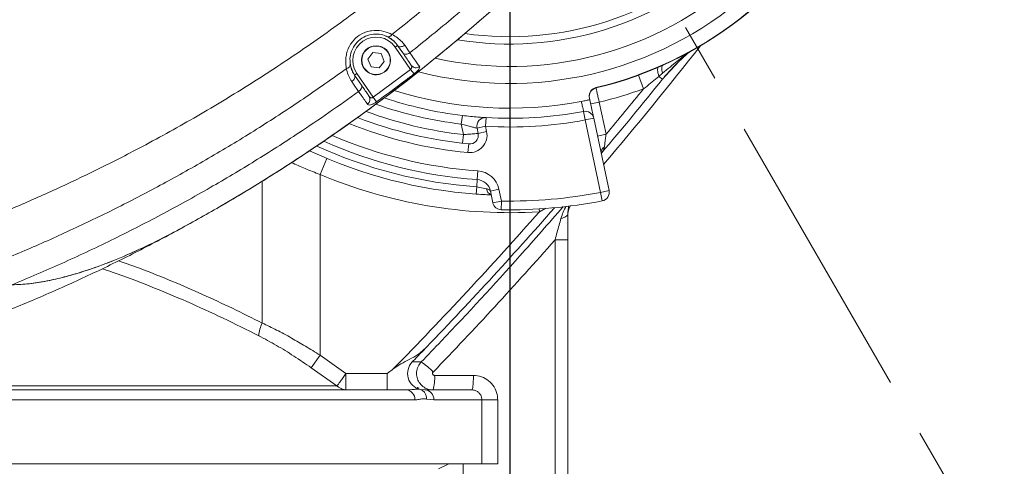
# Model space of a CAD drawing. Header units: millimetres. Extents: x 19214 to 26510, y -7957 to -532.
# Tile 125 of 150: x 21949 to 22288, y -3073 to -2920. Entities that reach past the tile are written whole.
import ezdxf

# ---------------------------------------------------------------- set-up
doc = ezdxf.new("R2010")
doc.units = ezdxf.units.MM
doc.header["$LTSCALE"] = 0.3175
doc.linetypes.add('CENTER', pattern=[50.8, 31.75, -6.35, 6.35, -6.35])
for name, color, linetype, lineweight in [('1轮廓实线层', 7, 'Continuous', 18), ('7标注层', 4, 'Continuous', 13), ('cen', 2, 'CENTER', 18)]:
    doc.layers.add(name, color=color, linetype=linetype, lineweight=lineweight)
doc.styles.add('标准汉字', font='gbenor.shx', dxfattribs={"bigfont": 'gbcbig.shx'})
doc.dimstyles.new('M1：18', dxfattribs={"dimscale": 18, "dimtxt": 3.5, "dimasz": 2.5, "dimexe": 2, "dimexo": 0, "dimgap": 1.5, "dimtad": 1, "dimdec": 1, "dimdsep": 46, "dimtxsty": '标准汉字', "dimcen": 5, "dimdle": 5, "dimclrd": 1, "dimclre": 1, "dimclrt": 256, "dimadec": 4, "dimazin": 2, "dimtfac": 1, "dimtdec": 1, "dimtmove": 0, "dimatfit": 3, "dimfxl": 1, "dimtolj": 1, "dimarcsym": 0})

# ---------------------------------------------------------------- blocks, each defined once
blk = doc.blocks.new('*D34')
at = {"layer": '7标注层', "color": 1, "lineweight": -2, "ltscale": 10, "transparency": 16777216}
for p, q in [((23623.2, -2817.55), (23907.11, -2817.55)), ((23871.11, -2862.55), (23871.11, -3845.44)), ((21845.28, -3890.44), (23907.11, -3890.44))]:
    blk.add_line(p, q, dxfattribs=at)
at = {"layer": '7标注层', "color": 1, "transparency": 16777216}
for points in [[(23878.61, -2862.55), (23863.61, -2862.55), (23871.11, -2817.55)], [(23863.61, -3845.44), (23878.61, -3845.44), (23871.11, -3890.44)]]:
    blk.add_solid(points, dxfattribs=at)
at = {"layer": 'Defpoints', "color": 0, "transparency": 16777216}
for p in [(23623.2, -2817.55), (21845.28, -3890.44), (23871.11, -3890.44)]:
    blk.add_point(p, dxfattribs=at)
at = {"layer": '7标注层', "transparency": 16777216, "insert": (23812.61, -3353.99), "char_height": 63, "attachment_point": 5, "rotation": 90, "style": '标准汉字'}
blk.add_mtext('\\A1;1072.9', dxfattribs=at)
blk = doc.blocks.new('*D38')
at = {"layer": '7标注层', "color": 1, "lineweight": -2, "ltscale": 10, "transparency": 16777216}
for p, q in [((21960.82, -2817.55), (20467.77, -2817.55)), ((20503.77, -2862.55), (20503.77, -3217.55)), ((21743.93, -3262.55), (20467.77, -3262.55))]:
    blk.add_line(p, q, dxfattribs=at)
at = {"layer": '7标注层', "color": 1, "transparency": 16777216}
for points in [[(20511.27, -2862.55), (20496.27, -2862.55), (20503.77, -2817.55)], [(20496.27, -3217.55), (20511.27, -3217.55), (20503.77, -3262.55)]]:
    blk.add_solid(points, dxfattribs=at)
at = {"layer": 'Defpoints', "color": 0, "transparency": 16777216}
for p in [(21960.82, -2817.55), (20503.77, -3262.55), (21743.93, -3262.55)]:
    blk.add_point(p, dxfattribs=at)
at = {"layer": '7标注层', "transparency": 16777216, "insert": (20445.27, -3040.05), "char_height": 63, "attachment_point": 5, "rotation": 90, "style": '标准汉字'}
blk.add_mtext('\\A1;445', dxfattribs=at)
blk = doc.blocks.new('*D39')
at = {"layer": '7标注层', "color": 1, "lineweight": -2, "ltscale": 10, "transparency": 16777216}
for p, q in [((22118.02, -2858.07), (22118.02, -3418.87)), ((21908.02, -3320.54), (21908.02, -3418.87)), ((21953.02, -3382.87), (22073.02, -3382.87))]:
    blk.add_line(p, q, dxfattribs=at)
at = {"layer": '7标注层', "color": 1, "transparency": 16777216}
for points in [[(21953.02, -3375.37), (21953.02, -3390.37), (21908.02, -3382.87)], [(22073.02, -3390.37), (22073.02, -3375.37), (22118.02, -3382.87)]]:
    blk.add_solid(points, dxfattribs=at)
at = {"layer": 'Defpoints', "color": 0, "transparency": 16777216}
for p in [(22118.02, -2858.07), (21908.02, -3320.54), (22118.02, -3382.87)]:
    blk.add_point(p, dxfattribs=at)
at = {"layer": '7标注层', "transparency": 16777216, "insert": (22013.02, -3324.37), "char_height": 63, "attachment_point": 5, "style": '标准汉字'}
blk.add_mtext('\\A1;210', dxfattribs=at)
blk = doc.blocks.new('*D43')
at = {"layer": '7标注层', "color": 1, "lineweight": -2, "ltscale": 10, "transparency": 16777216}
for p, q in [((23623.2, -2817.55), (23623.2, -4496.46)), ((21908.16, -3278.79), (21908.16, -4496.46)), ((21953.16, -4460.46), (23578.2, -4460.46))]:
    blk.add_line(p, q, dxfattribs=at)
at = {"layer": '7标注层', "color": 1, "transparency": 16777216}
for points in [[(21953.16, -4452.96), (21953.16, -4467.96), (21908.16, -4460.46)], [(23578.2, -4467.96), (23578.2, -4452.96), (23623.2, -4460.46)]]:
    blk.add_solid(points, dxfattribs=at)
at = {"layer": 'Defpoints', "color": 0, "transparency": 16777216}
for p in [(23623.2, -2817.55), (21908.16, -3278.79), (23623.2, -4460.46)]:
    blk.add_point(p, dxfattribs=at)
at = {"layer": '7标注层', "transparency": 16777216, "insert": (22765.68, -4401.96), "char_height": 63, "attachment_point": 5, "style": '标准汉字'}
blk.add_mtext('\\A1;1715', dxfattribs=at)

msp = doc.modelspace()

# ---------------------------------------------------------------- linework, layer by layer
at = {"layer": '1轮廓实线层', "ltscale": 10}
for p, q in [((22070.924, -2930.904), (22069.181, -2933.171)), ((22073.759, -2931.28), (22070.924, -2930.904)), ((22078.618, -2929.028), (22079.443, -2928.464)), ((22083.867, -2936.698), (22078.618, -2929.028)), ((22081.211, -2931.046), (22079.443, -2928.464)), ((22081.854, -2928.4), (22083.622, -2930.981)), ((22069.181, -2933.171), (22070.273, -2935.815)), ((22073.108, -2936.19), (22074.851, -2933.923)), ((22074.851, -2933.923), (22073.759, -2931.28)), ((22070.273, -2935.815), (22073.108, -2936.19)), ((22071.024, -2946.261), (22083.867, -2936.698)), ((22083.867, -2936.698), (22085.069, -2938.256)), ((22065.415, -2938.066), (22064.589, -2938.631)), ((22064.589, -2938.631), (22066.949, -2942.078)), ((22065.415, -2938.066), (22071.024, -2946.261)), ((22162.331, -2938.697), (22164.049, -2943.392)), ((22170.612, -2938.013), (22169.328, -2939.097)), ((22170.571, -2940.097), (22169.328, -2939.097)), ((22147.673, -2942.961), (22147.698, -2943.086)), ((22071.024, -2946.261), (22072.159, -2947.843)), ((22145.565, -2947.152), (22145.439, -2946.559)), ((22145.869, -2948.586), (22148.804, -2947.962)), ((22148.804, -2947.962), (22151.155, -2959.021)), ((22143.975, -2954.102), (22143.415, -2951.154)), ((22101.703, -2952.565), (22101.343, -2955.543)), ((22109.862, -2953.302), (22109.682, -2956.297)), ((22146.909, -2953.478), (22143.975, -2954.102)), ((22149.278, -2979.049), (22143.975, -2954.102)), ((22146.909, -2953.478), (22152.212, -2978.426)), ((22102.111, -2959.157), (22101.343, -2955.543)), ((22109.682, -2956.297), (22106.747, -2956.921)), ((22107.137, -2958.752), (22106.747, -2956.921)), ((22110.071, -2958.128), (22107.137, -2958.752)), ((22109.682, -2956.297), (22110.071, -2958.128)), ((22102.111, -2959.157), (22101.776, -2962.138)), ((22148.22, -2959.645), (22151.155, -2959.021)), ((22103.621, -2965.348), (22103.911, -2962.362)), ((22052.72, -2972.881), (22055.045, -2967.35)), ((22149.56, -2965.575), (22149.499, -2965.654)), ((22149.503, -2965.643), (22149.56, -2965.575)), ((22106.819, -2974.649), (22107.033, -2971.656)), ((22052.72, -2972.881), (22052.72, -3035.123)), ((22106.819, -2974.649), (22106.642, -2977.142)), ((22032.856, -2975.196), (22032.856, -3024.073)), ((22106.464, -2979.636), (22106.642, -2977.142)), ((22111.355, -2978.596), (22114.289, -2977.973)), ((22114.289, -2977.973), (22115.15, -2982.022)), ((22152.212, -2978.426), (22149.278, -2979.049)), ((22111.355, -2978.596), (22111.35, -2978.597)), ((22111.405, -2978.834), (22111.35, -2978.597)), ((22112.215, -2982.646), (22111.355, -2978.596)), ((22149.848, -2981.995), (22149.278, -2979.049)), ((22112.215, -2982.646), (22115.15, -2982.022)), ((22115.15, -2982.022), (22115.098, -2985.022)), ((22128.204, -2985.739), (22128.143, -2984.741)), ((22130.377, -2984.448), (22128.204, -2985.739)), ((22138.016, -2986.325), (22138.016, -2995.432)), ((22133.598, -2995.432), (22138.016, -2995.432)), ((22133.598, -3098.547), (22133.598, -2995.432)), ((22138.016, -2995.432), (22138.016, -3098.547)), ((22049.685, -3039.471), (22052.72, -3035.123)), ((22052.72, -3035.123), (22061.647, -3041.412)), ((22058.452, -3045.684), (22049.685, -3039.471)), ((22087.535, -3037.466), (22084.456, -3037.46)), ((22061.647, -3041.412), (22075.835, -3041.412)), ((22061.647, -3041.412), (22061.647, -3047.083)), ((22075.835, -3047.088), (22075.835, -3041.412)), ((22092.131, -3042.088), (22105.514, -3042.088)), ((21924.064, -3045.684), (22058.452, -3045.684)), ((22088.786, -3047.088), (22087.134, -3046.914)), ((21942.08, -3050.493), (22085.358, -3050.493)), ((22089.356, -3050.216), (22091.885, -3050.493)), ((22091.885, -3050.493), (22108.395, -3050.493)), ((22108.395, -3072.547), (22108.395, -3050.493)), ((22108.395, -3050.493), (22113.876, -3050.493)), ((22113.876, -3050.493), (22113.876, -3072.547)), ((22108.395, -3072.547), (21740.862, -3072.547)), ((22093.45, -3074.241), (22097.041, -3072.547)), ((22101.948, -3098.547), (22101.948, -3072.547)), ((22113.876, -3072.547), (22108.395, -3072.547))]:
    msp.add_line(p, q, dxfattribs=at)
at = {"layer": '1轮廓实线层', "lineweight": 20, "ltscale": 10}
for points in [[(22078.007, -2926.83), (22076.455, -2925.718), (22075.125, -2925.101)], [(22081.854, -2928.4), (22081.516, -2928.604), (22081.162, -2928.758), (22080.805, -2928.857), (22080.46, -2928.896), (22080.139, -2928.875), (22079.856, -2928.793), (22079.621, -2928.654), (22079.443, -2928.464)], [(22081.211, -2931.046), (22081.388, -2931.236), (22081.624, -2931.375), (22081.907, -2931.457), (22082.228, -2931.478), (22082.574, -2931.439), (22082.931, -2931.34), (22083.285, -2931.185), (22083.622, -2930.981)], [(22063.068, -2934.506), (22063.298, -2935.781), (22063.965, -2937.569)], [(22169.167, -2935.973), (22169.03, -2936.087), (22168.937, -2936.293), (22168.889, -2936.587), (22168.887, -2936.961), (22168.932, -2937.409), (22169.021, -2937.921), (22169.154, -2938.488), (22169.328, -2939.097)], [(22170.612, -2938.013), (22170.49, -2937.485), (22170.405, -2936.996), (22170.361, -2936.554), (22170.356, -2936.168), (22170.392, -2935.843), (22170.468, -2935.585), (22170.582, -2935.397), (22170.732, -2935.284)], [(22063.617, -2940.87), (22063.937, -2940.63), (22064.217, -2940.355), (22064.446, -2940.056), (22064.614, -2939.746), (22064.715, -2939.436), (22064.745, -2939.139), (22064.703, -2938.867), (22064.589, -2938.631)], [(22065.979, -2944.315), (22064.259, -2941.807), (22063.617, -2940.87)], [(22065.979, -2944.315), (22066.298, -2944.075), (22066.578, -2943.8), (22066.806, -2943.502), (22066.974, -2943.191), (22067.075, -2942.882), (22067.104, -2942.585), (22067.062, -2942.314), (22066.949, -2942.078)], [(22135.644, -2988.042), (22136.151, -2987.915), (22136.614, -2987.754), (22137.024, -2987.564), (22137.371, -2987.349), (22137.649, -2987.112), (22137.852, -2986.859), (22137.975, -2986.595), (22138.016, -2986.325)]]:
    msp.add_lwpolyline(points, dxfattribs=at)
at = {"layer": '1轮廓实线层', "ltscale": 10}
for radius in [5, 4.9]:
    msp.add_circle((22072.016, -2933.547), radius, dxfattribs=at)
at = {"layer": '1轮廓实线层', "lineweight": 20, "ltscale": 10}
for centre, radius, start, end in [((22118.016, -2817.547), 128.873, 283.30449, 21.71252), ((22118.016, -2817.547), 129, 283.30229, 21.90031), ((22118.016, -2817.547), 124, 255.30611, 6.68438), ((22118.016, -2817.547), 118.142, 257.44833, 6.68438), ((22118.016, -2817.547), 110.429, 260.63561, 6.68438), ((22118.016, -2817.547), 107.906, 261.78715, 6.68438), ((21726.987, -2482.404), 580, 298.783099, 319.346262), ((22072.016, -2933.547), 8, 34.39018, 214.39018), ((22076.196, -2924.002), 1.448, 256.96969, 332.2093), ((22072.016, -2933.547), 5, 112.44828, 180), ((21080.951, -2062.925), 1401.889, 319.711125, 321.86444), ((21080.951, -2062.925), 1401.891, 319.711087, 321.864568), ((22072.016, -2933.547), 5, 180, 292.44828), ((22179.409, -2932.37), 1.598, 158.92624, 172.49739), ((22061.596, -2934.895), 1.539, 279.02061, 356.63897), ((22085.714, -2934.174), 1.951, 216.29816, 308.9141), ((21080.951, -2062.925), 1398.822, 319.812369, 321.165065), ((22118.016, -2817.547), 132.5, 252.51547, 280.71475), ((22148.388, -2946.005), 3, 103.30229, 192), ((22118.016, -2817.547), 134, 283.28285, 290.0919), ((21080.951, -2062.925), 1395.824, 320.060128, 320.891824), ((22068.015, -2947.03), 1.919, 301.9921, 31.69226), ((22118.016, -2817.547), 136, 251.4872, 263.11068), ((22118.016, -2817.547), 142.5, 249.71414, 263.59152), ((22118.016, -2817.547), 139, 250.63078, 263.11068), ((22118.016, -2817.547), 136, 266.5625, 280.7633), ((22143.975, -2954.102), 3, 12, 100.7633), ((22118.016, -2817.547), 145.5, 248.90529, 264.43699), ((22109.682, -2956.297), 3, 86.5625, 192), ((22118.016, -2817.547), 139, 266.5625, 280.7633), ((22118.016, -2817.547), 148.5, 248.10092, 264.43699), ((22104.202, -2959.376), 6, 264.43699, 12), ((22118.016, -2817.547), 157.5, 246.01725, 265.92335), ((22118.016, -2817.547), 154.5, 246.693, 265.92335), ((22104.202, -2959.376), 3, 264.43699, 12), ((22118.016, -2817.547), 162.5, 244.91103, 265.92335), ((22118.016, -2817.547), 160, 245.48229, 265.92335), ((22151.618, -2965.281), 2.161, 118.3547, 186.61071), ((22106.464, -2979.636), 8, 12, 85.92335), ((22118.016, -2817.547), 168.5, 247.20011, 273.46619), ((22106.464, -2979.636), 5, 12, 85.92335), ((22112.346, -2977.751), 2.277, 182.14659, 251.79752), ((22149.278, -2979.049), 3, 280.95503, 12), ((22118.016, -2817.547), 164.5, 269.00159, 280.95503), ((21080.951, -2062.925), 1398.822, 316.046245, 318.798795), ((22115.15, -2982.022), 3, 192, 269.00159), ((22118.016, -2817.547), 167.5, 269.00159, 280.95503), ((21080.951, -2062.925), 1395.824, 315.575941, 318.614301), ((22042.422, -3029.091), 10.803, 152.32126, 176.44323), ((22088.533, -3041.411), 5.678, 135.90068, 255.73702), ((22076.336, -3054.888), 20.71, 42.32811, 57.26747), ((22079.781, -3043.324), 12.412, 342.34871, 5.71655), ((22082.147, -3050.298), 3.218, 356.51638, 86.03022), ((22088.625, -3050.347), 3.263, 357.4293, 87.17485)]:
    msp.add_arc(centre, radius, start, end, dxfattribs=at)
at = {"layer": '1轮廓实线层', "ltscale": 10}
msp.add_ellipse((21076.299, -2062.925), major_axis=(1409.774, 0), ratio=0.9999933, start_param=5.5165096, end_param=5.5604175, dxfattribs=at)
for points, knots in [([(21934.841, -2989.529), (21939.658, -2987.56), (21949.291, -2983.622), (21963.8, -2977.112), (21978.302, -2970.153), (21994.294, -2961.913), (22011.646, -2952.235), (22030.212, -2940.933), (22048.544, -2928.786), (22066.561, -2915.788), (22084.203, -2901.953), (22099.712, -2888.746), (22113.221, -2876.399), (22124.888, -2865.076), (22136.252, -2853.421), (22143.535, -2845.365), (22147.177, -2841.337)], [0, 0, 0, 0, 25213.6040501, 50427.7201278, 75851.593535, 101275.9989714, 134811.2805801, 168372.2288165, 201912.2087651, 236236.3668731, 270581.7748508, 304909.169242, 329762.82296, 354616.6502422, 379571.858361, 404527.2163341, 404527.2163341, 404527.2163341, 404527.2163341]), ([(22156.62, -2849.82), (22156.62, -2849.82), (22153.002, -2853.975), (22145.64, -2862.183), (22134.223, -2874.183), (22122.44, -2885.862), (22109.13, -2898.285), (22094.23, -2911.353), (22083.065, -2920.233), (22077.477, -2924.678)], [0, 0, 0, 0, 0.101476, 27986.1498088, 55972.0592248, 84067.8115976, 112163.3641804, 148338.6134453, 184581.2603381, 184581.2603381, 184581.2603381, 184581.2603381]), ([(22083.622, -2930.981), (22088.713, -2926.894), (22099.624, -2918.136), (22115.736, -2903.939), (22132.034, -2888.487), (22147.735, -2872.358), (22157.792, -2861.181), (22162.707, -2855.497), (22162.707, -2855.497)], [0, 0, 0, 0, 28282.3176875, 60618.2788821, 92954.8224706, 125527.661615, 158100.8764983, 158100.9631126, 158100.9631126, 158100.9631126, 158100.9631126]), ([(22167.15, -2860.103), (22162.208, -2865.733), (22152.319, -2876.997), (22136.66, -2893.159), (22120.433, -2908.749), (22103.699, -2923.6), (22086.512, -2937.709), (22068.919, -2951.064), (22052.026, -2962.908), (22035.971, -2973.348), (22021.108, -2982.422), (22011.127, -2988.014), (22006.254, -2990.744)], [0, 0, 0, 0, 31763.5651434, 63554.6713777, 95343.2250677, 127103.3063998, 158343.583455, 189599.0737903, 220836.1007735, 246063.0755024, 271289.454612, 295349.1601603, 295349.1601603, 295349.1601603, 295349.1601603]), ([(22061.837, -2936.415), (22061.747, -2935.889), (22061.567, -2934.838), (22061.561, -2933.094), (22061.825, -2931.302), (22062.543, -2929.032), (22064.15, -2926.459), (22066.555, -2924.613), (22068.755, -2923.723), (22071.062, -2923.214), (22073.961, -2923.318), (22076.225, -2924.055), (22077.268, -2924.574), (22077.477, -2924.678)], [0, 0, 0, 0, 24609.437187, 49200.6695069, 73116.6948011, 97018.1501856, 141029.1641462, 184415.5563554, 206338.887333, 228265.1411365, 271767.4210445, 314555.2171409, 325283.1444267, 325283.1444267, 325283.1444267, 325283.1444267]), ([(22075.869, -2925.413), (22075.71, -2925.341), (22074.924, -2924.986), (22073.17, -2924.498), (22070.418, -2924.539), (22067.675, -2925.485), (22065.351, -2927.271), (22063.703, -2929.71), (22062.91, -2932.539), (22063.057, -2934.16), (22063.132, -2934.985)], [0, 0, 0, 0, 7930.2637937, 39101.591531, 70735.8173416, 103076.2550649, 135621.4586421, 168447.8118094, 203554.8034099, 239907.825689, 239907.825689, 239907.825689, 239907.825689]), ([(22079.443, -2928.464), (22079.202, -2928.141), (22078.621, -2927.363), (22077.464, -2926.293), (22076.404, -2925.709), (22075.869, -2925.413)], [0, 0, 0, 0, 26548.5236075, 63906.8209205, 102015.4181365, 102015.4181365, 102015.4181365, 102015.4181365]), ([(22077.477, -2924.678), (22078.115, -2925.027), (22079.409, -2925.733), (22080.835, -2927.04), (22081.558, -2928.006), (22081.854, -2928.4)], [0, 0, 0, 0, 37316.5318368, 75586.5021058, 102020.3251339, 102020.3251339, 102020.3251339, 102020.3251339]), ([(22084.142, -2935.329), (22083.911, -2934.992), (22083.461, -2934.334), (22082.462, -2932.874), (22081.632, -2931.661), (22081.211, -2931.046)], [0, 0, 0, 0, 34862.243115, 67970.4361293, 102038.4361804, 102038.4361804, 102038.4361804, 102038.4361804]), ([(22083.622, -2930.981), (22084.085, -2931.64), (22085.022, -2932.978), (22086.158, -2934.59), (22086.677, -2935.322), (22086.94, -2935.692)], [0, 0, 0, 0, 33109.2200201, 67178.6060971, 102046.5387917, 102046.5387917, 102046.5387917, 102046.5387917]), ([(22180.547, -2930.233), (22179.675, -2930.929), (22177.408, -2932.738), (22174.042, -2936.016), (22171.728, -2938.737), (22170.571, -2940.097)], [0, 0, 0, 0, 24423.2572051, 63537.2607897, 102650.3802566, 102650.3802566, 102650.3802566, 102650.3802566]), ([(22179.875, -2930.63), (22179.517, -2930.884), (22178.822, -2931.378), (22178.151, -2931.906), (22177.825, -2932.162)], [0, 0, 0, 0, 37456.9489013, 72799.8867191, 72799.8867191, 72799.8867191, 72799.8867191]), ([(22177.825, -2932.162), (22176.275, -2933.39), (22173.852, -2935.31), (22171.47, -2937.297), (22170.612, -2938.013)], [0, 0, 0, 0, 46547.6461258, 72759.5156758, 72759.5156758, 72759.5156758, 72759.5156758]), ([(22061.837, -2936.415), (22056.906, -2939.915), (22047.044, -2946.916), (22031.843, -2956.81), (22016.373, -2966.242), (22000.81, -2975.056), (21985.249, -2983.249), (21969.697, -2990.841), (21954.029, -2997.955), (21943.561, -3002.249), (21938.326, -3004.396)], [0, 0, 0, 0, 30043.2793667, 60085.9560227, 90343.6016447, 120600.4707313, 149893.7265364, 179186.2094452, 208748.8626685, 238310.7059908, 238310.7059908, 238310.7059908, 238310.7059908]), ([(22063.617, -2940.87), (22063.255, -2940.272), (22062.522, -2939.063), (22062.033, -2937.512), (22061.87, -2936.602), (22061.837, -2936.415)], [0, 0, 0, 0, 44551.6753809, 90105.833338, 101889.4158046, 101889.4158046, 101889.4158046, 101889.4158046]), ([(22063.132, -2934.985), (22063.159, -2935.138), (22063.291, -2935.873), (22063.69, -2937.143), (22064.288, -2938.132), (22064.589, -2938.631)], [0, 0, 0, 0, 11730.5786011, 56392.7947657, 101903.2165351, 101903.2165351, 101903.2165351, 101903.2165351]), ([(22083.867, -2936.698), (22083.946, -2936.613), (22084.107, -2936.44), (22084.265, -2936.144), (22084.328, -2935.84), (22084.281, -2935.562), (22084.185, -2935.4), (22084.142, -2935.329)], [0, 0, 0, 0, 28999.0137372, 59472.4022877, 92492.7664293, 129118.5676109, 157980.2477834, 157980.2477834, 157980.2477834, 157980.2477834]), ([(22086.94, -2935.692), (22086.98, -2935.777), (22087.073, -2935.975), (22086.932, -2936.41), (22086.511, -2936.978), (22085.866, -2937.617), (22085.333, -2938.044), (22085.069, -2938.256)], [0, 0, 0, 0, 26208.0847117, 61254.0243194, 94623.6905579, 126620.995383, 158001.3297127, 158001.3297127, 158001.3297127, 158001.3297127]), ([(22175.591, -2934.637), (22175.064, -2935.219), (22173.318, -2937.147), (22171.7, -2938.884), (22170.571, -2940.097)], [0, 0, 0, 0, 21965.9837365, 72763.5091117, 72763.5091117, 72763.5091117, 72763.5091117]), ([(22085.069, -2938.256), (22084.011, -2939.067), (22079.757, -2942.329), (22075.419, -2945.478), (22072.159, -2947.843)], [0, 0, 0, 0, 17986.9283731, 72313.7901887, 72313.7901887, 72313.7901887, 72313.7901887]), ([(22169.328, -2939.097), (22167.789, -2940.37), (22166.043, -2941.815), (22164.261, -2943.225), (22164.049, -2943.392)], [0, 0, 0, 0, 64080.6402926, 72715.1856553, 72715.1856553, 72715.1856553, 72715.1856553]), ([(21946.758, -3010.888), (21952.447, -3008.48), (21963.826, -3003.663), (21980.937, -2995.59), (21997.999, -2986.889), (22014.495, -2977.762), (22030.332, -2968.323), (22043.929, -2959.624), (22055.81, -2951.599), (22062.589, -2946.744), (22065.979, -2944.315)], [0, 0, 0, 0, 33190.5937946, 66382.4563535, 99942.6376043, 133504.0467879, 164355.7951183, 195263.8813338, 216650.9118463, 238054.3486449, 238054.3486449, 238054.3486449, 238054.3486449]), ([(22069.032, -2948.658), (22068.741, -2948.247), (22068.15, -2947.415), (22067.073, -2945.881), (22066.284, -2944.751), (22065.979, -2944.315)], [0, 0, 0, 0, 38068.3533585, 77241.2038233, 101913.7578208, 101913.7578208, 101913.7578208, 101913.7578208]), ([(22066.949, -2942.078), (22067.22, -2942.473), (22067.908, -2943.48), (22068.864, -2944.876), (22069.384, -2945.636), (22069.648, -2946.022)], [0, 0, 0, 0, 24672.7979819, 62744.1629309, 101919.2401717, 101919.2401717, 101919.2401717, 101919.2401717]), ([(22145.439, -2946.559), (22145.4, -2946.213), (22145.323, -2945.522), (22145.651, -2944.509), (22146.268, -2943.667), (22147.001, -2943.16), (22147.501, -2943.012), (22147.673, -2942.961)], [0, 0, 0, 0, 35143.3377576, 70281.7937408, 105496.7924119, 140316.5758885, 158592.5766641, 158592.5766641, 158592.5766641, 158592.5766641]), ([(22147.698, -2943.086), (22147.71, -2943.14), (22147.734, -2943.248), (22147.925, -2944.088), (22148.206, -2945.325), (22148.517, -2946.696), (22148.722, -2947.602), (22148.804, -2947.962)], [0, 0, 0, 0, 34046.4028384, 68091.1355823, 102137.5173657, 136190.1129187, 158615.8641164, 158615.8641164, 158615.8641164, 158615.8641164]), ([(22072.159, -2947.843), (22072, -2947.953), (22071.563, -2948.255), (22070.823, -2948.671), (22070.041, -2948.961), (22069.394, -2948.993), (22069.153, -2948.77), (22069.032, -2948.658)], [0, 0, 0, 0, 17715.9544045, 48798.8540892, 82620.0340709, 119978.6385645, 157803.7159642, 157803.7159642, 157803.7159642, 157803.7159642]), ([(22069.648, -2946.022), (22069.736, -2946.133), (22069.902, -2946.343), (22070.203, -2946.496), (22070.437, -2946.509), (22070.625, -2946.477), (22070.751, -2946.431), (22070.903, -2946.35), (22070.973, -2946.299), (22071.024, -2946.261)], [0, 0, 0, 0, 59684.8128295, 112151.5198761, 145490.0825436, 155040.1285327, 185174.689311, 192478.1602928, 213681.6150062, 213681.6150062, 213681.6150062, 213681.6150062]), ([(22142.651, -2947.737), (22142.959, -2947.678), (22143.574, -2947.56), (22144.4, -2947.394), (22145.065, -2947.257), (22145.49, -2947.168), (22145.541, -2947.157), (22145.565, -2947.152)], [0, 0, 0, 0, 30895.478769, 61736.648874, 94038.3302735, 129119.1041891, 158570.671401, 158570.671401, 158570.671401, 158570.671401]), ([(22143.415, -2951.154), (22143.4, -2951.09), (22143.371, -2950.96), (22143.146, -2949.949), (22142.883, -2948.773), (22142.701, -2947.962), (22142.651, -2947.737)], [0, 0, 0, 0, 38035.2516425, 76072.5528371, 114117.3570505, 128743.3356474, 128743.3356474, 128743.3356474, 128743.3356474]), ([(22145.565, -2947.152), (22145.725, -2947.904), (22146.081, -2949.583), (22146.524, -2951.666), (22146.847, -2953.187), (22146.889, -2953.381), (22146.909, -2953.478)], [0, 0, 0, 0, 27432.5873201, 61207.1788311, 94978.3557099, 128749.6498738, 128749.6498738, 128749.6498738, 128749.6498738]), ([(22101.703, -2952.565), (22102.655, -2952.674), (22104.565, -2952.893), (22107.089, -2953.113), (22108.915, -2953.245), (22109.76, -2953.296), (22109.836, -2953.301), (22109.862, -2953.302)], [0, 0, 0, 0, 35718.293636, 71647.2104873, 106609.2536586, 140254.3281591, 158139.975695, 158139.975695, 158139.975695, 158139.975695]), ([(22106.747, -2956.921), (22106.73, -2956.917), (22106.68, -2956.907), (22106.111, -2956.786), (22104.892, -2956.508), (22103.22, -2956.089), (22101.973, -2955.726), (22101.343, -2955.543)], [0, 0, 0, 0, 17095.9266472, 49547.9484376, 84121.7354725, 120783.6877487, 158148.5320613, 158148.5320613, 158148.5320613, 158148.5320613]), ([(22102.111, -2959.157), (22102.699, -2959.111), (22103.883, -2959.019), (22105.441, -2958.893), (22106.566, -2958.8), (22107.078, -2958.757), (22107.122, -2958.753), (22107.137, -2958.752)], [0, 0, 0, 0, 35496.2014725, 71392.4691085, 106776.4979027, 140842.7983807, 158125.3325338, 158125.3325338, 158125.3325338, 158125.3325338]), ([(22151.155, -2959.021), (22151.105, -2959.405), (22150.979, -2960.376), (22150.783, -2961.893), (22150.654, -2962.895), (22150.592, -2963.379)], [0, 0, 0, 0, 25918.6029999, 65485.2660616, 102457.7832936, 102457.7832936, 102457.7832936, 102457.7832936]), ([(22150.592, -2963.379), (22150.545, -2963.614), (22150.385, -2964.417), (22149.902, -2965.095), (22149.56, -2965.575)], [0, 0, 0, 0, 21260.5580832, 72626.8690111, 72626.8690111, 72626.8690111, 72626.8690111]), ([(22052.72, -2972.881), (22051.026, -2972.218), (22047.693, -2970.914), (22044.44, -2969.481), (22042.841, -2968.776)], [0, 0, 0, 0, 36665.6106647, 72131.8724784, 72131.8724784, 72131.8724784, 72131.8724784]), ([(22106.642, -2977.142), (22107.381, -2977.281), (22108.496, -2977.49), (22109.628, -2977.761), (22110.003, -2977.824), (22110.071, -2977.836)], [0, 0, 0, 0, 63036.537814, 95019.5698215, 102146.8851037, 102146.8851037, 102146.8851037, 102146.8851037]), ([(22110.071, -2977.836), (22110.209, -2977.861), (22110.603, -2977.934), (22111.101, -2978.114), (22111.266, -2978.436), (22111.35, -2978.597)], [0, 0, 0, 0, 21561.7712724, 61614.1311508, 102166.6454708, 102166.6454708, 102166.6454708, 102166.6454708]), ([(22111.773, -2979.927), (22111.046, -2979.897), (22109.422, -2979.83), (22107.517, -2979.705), (22106.464, -2979.636)], [0, 0, 0, 0, 32400.7862447, 72414.6537744, 72414.6537744, 72414.6537744, 72414.6537744]), ([(22087.535, -3037.466), (22089.835, -3035.067), (22101.339, -3023.066), (22117.758, -3005.34), (22131.455, -2989.64), (22136.406, -2983.964)], [0, 0, 0, 0, 14034.8613161, 70179.6193115, 101967.8777797, 101967.8777797, 101967.8777797, 101967.8777797]), ([(22135.644, -2988.042), (22135.884, -2987.298), (22136.36, -2985.825), (22137.061, -2984.482), (22137.408, -2983.817)], [0, 0, 0, 0, 36608.6640322, 72535.1960431, 72535.1960431, 72535.1960431, 72535.1960431]), ([(22138.016, -2987.494), (22138.016, -2987.475), (22138.019, -2986.286), (22138.103, -2984.851), (22138.798, -2983.728), (22138.876, -2983.602)], [0, 0, 0, 0, 1429.2163138, 91074.346811, 102340.1882004, 102340.1882004, 102340.1882004, 102340.1882004]), ([(22138.876, -2983.602), (22138.798, -2983.728), (22138.103, -2984.851), (22138.019, -2986.286), (22138.016, -2987.475), (22138.016, -2987.494)], [0, 0, 0, 0, 11265.4752236, 100907.6920458, 102336.8619076, 102336.8619076, 102336.8619076, 102336.8619076]), ([(22138.373, -2983.676), (22138.305, -2983.916), (22138.073, -2984.723), (22138.04, -2985.664), (22138.016, -2986.325)], [0, 0, 0, 0, 21581.6388798, 72545.2018776, 72545.2018776, 72545.2018776, 72545.2018776]), ([(22133.598, -2995.432), (22133.843, -2994.537), (22134.532, -2992.019), (22135.208, -2989.601), (22135.644, -2988.042)], [0, 0, 0, 0, 25779.8565774, 72517.9362185, 72517.9362185, 72517.9362185, 72517.9362185]), ([(22006.254, -2990.744), (22001.191, -2993.469), (21991.061, -2998.919), (21975.727, -3006.441), (21960.232, -3013.532), (21944.652, -3020.093), (21929.039, -3026.179), (21918.684, -3029.789), (21913.507, -3031.594)], [0, 0, 0, 0, 30039.3818233, 60094.076505, 90130.2434529, 120834.8527099, 151565.0027335, 182282.9297601, 182282.9297601, 182282.9297601, 182282.9297601]), ([(21946.758, -3010.888), (21948.763, -3010.799), (21952.776, -3010.619), (21958.77, -3009.606), (21964.736, -3008.244), (21971.79, -3006.192), (21979.826, -3003.347), (21988.794, -2999.565), (21997.62, -2995.378), (22003.376, -2992.289), (22006.254, -2990.744)], [0, 0, 0, 0, 22587.0371608, 45193.6152969, 68337.5137622, 91486.3376675, 127877.3792611, 164277.2626461, 201056.0386572, 237838.041776, 237838.041776, 237838.041776, 237838.041776]), ([(22006.254, -2990.744), (22003.313, -2992.322), (21997.432, -2995.476), (21988.349, -2999.769), (21979.052, -3003.655), (21970.875, -3006.488), (21963.951, -3008.438), (21958.32, -3009.688), (21952.588, -3010.633), (21948.701, -3010.803), (21946.758, -3010.888)], [0, 0, 0, 0, 37591.8537133, 75180.1537363, 113128.4801114, 151065.7450689, 172597.8584301, 194126.0031844, 216035.228148, 237926.8150913, 237926.8150913, 237926.8150913, 237926.8150913]), ([(22031.64, -3028.421), (22027.561, -3026.384), (22019.432, -3022.323), (22006.935, -3016.601), (21994.216, -3011.304), (21984.456, -3007.531), (21978.878, -3005.755), (21977.706, -3005.382)], [0, 0, 0, 0, 36883.0979411, 73495.6389158, 110375.9670092, 147025.0470393, 156773.1209301, 156773.1209301, 156773.1209301, 156773.1209301]), ([(22032.856, -3024.073), (22029.439, -3022.362), (22022.654, -3018.963), (22012.342, -3014.165), (22001.884, -3009.627), (21992.247, -3005.735), (21985.97, -3003.524), (21983.348, -3002.601)], [0, 0, 0, 0, 33616.148437, 66754.3443147, 99423.8615299, 132876.9640704, 156872.2315091, 156872.2315091, 156872.2315091, 156872.2315091]), ([(22032.856, -3024.073), (22034.486, -3024.85), (22037.843, -3026.449), (22042.794, -3029.129), (22047.8, -3032.026), (22051.045, -3034.069), (22052.72, -3035.123)], [0, 0, 0, 0, 30995.5965299, 63844.8003294, 94739.7218545, 127675.3575525, 127675.3575525, 127675.3575525, 127675.3575525]), ([(22049.685, -3039.471), (22047.699, -3038.107), (22043.775, -3035.412), (22037.737, -3031.669), (22033.677, -3029.506), (22031.64, -3028.421)], [0, 0, 0, 0, 34335.2893353, 67859.3024163, 101579.0741003, 101579.0741003, 101579.0741003, 101579.0741003]), ([(22087.963, -3033.816), (22088.132, -3033.639), (22088.38, -3033.38), (22088.661, -3033.081), (22088.786, -3032.944), (22088.846, -3032.876), (22088.875, -3032.842), (22088.889, -3032.821), (22088.894, -3032.812), (22088.891, -3032.81), (22088.88, -3032.816), (22088.842, -3032.844), (22088.656, -3033.002), (22087.86, -3033.72), (22086.205, -3035.148), (22083.561, -3036.544), (22080.551, -3038.101), (22078.73, -3039.334), (22077.818, -3039.951)], [0, 0, 0, 0, 22807.1216375, 33360.1887546, 38525.0234332, 40493.8105989, 42553.6860705, 43295.5421913, 44044.7676365, 44722.5013636, 45467.5184243, 46762.5577429, 50984.7514574, 70821.656389, 149615.6908861, 259896.0394842, 361502.2288814, 463248.5265874, 463248.5265874, 463248.5265874, 463248.5265874]), ([(22087.963, -3033.816), (22087.116, -3034.699), (22085.954, -3035.91), (22084.782, -3037.123), (22084.46, -3037.456), (22084.456, -3037.46)], [0, 0, 0, 0, 73994.2698862, 101506.5338585, 101897.3031002, 101897.3031002, 101897.3031002, 101897.3031002]), ([(22091.609, -3047.088), (22091.609, -3047.088), (22091.012, -3047.088), (22089.772, -3046.89), (22088.093, -3046.001), (22086.776, -3044.579), (22086.002, -3042.801), (22085.859, -3040.866), (22086.362, -3038.994), (22087.094, -3037.923), (22087.535, -3037.466), (22087.535, -3037.466)], [0, 0, 0, 0, 0.9695425, 28993.7331919, 59768.6140931, 90515.6621614, 121255.877329, 152013.2894856, 182793.7335545, 213560.0104297, 213560.9799722, 213560.9799722, 213560.9799722, 213560.9799722]), ([(22061.647, -3041.412), (22061.32, -3041.872), (22060.651, -3042.815), (22059.734, -3044.105), (22058.992, -3045.149), (22058.709, -3045.547), (22058.574, -3045.737)], [0, 0, 0, 0, 31566.0233594, 64664.3466571, 97762.6699543, 127841.2842313, 127841.2842313, 127841.2842313, 127841.2842313]), ([(22075.835, -3041.412), (22075.841, -3041.408), (22076.417, -3040.984), (22077.077, -3040.495), (22077.733, -3040.013), (22077.818, -3039.951)], [0, 0, 0, 0, 915.328665, 88748.3842932, 101845.0282821, 101845.0282821, 101845.0282821, 101845.0282821]), ([(22091.648, -3040.942), (22091.6, -3041.002), (22091.506, -3041.121), (22091.449, -3041.348), (22091.465, -3041.577), (22091.558, -3041.789), (22091.714, -3041.957), (22091.913, -3042.067), (22092.06, -3042.081), (22092.131, -3042.088)], [0, 0, 0, 0, 30779.1077265, 61559.3926079, 92313.6718687, 123058.1328725, 153823.9195608, 184632.8471542, 213667.3557639, 213667.3557639, 213667.3557639, 213667.3557639]), ([(22105.514, -3042.088), (22106.454, -3042.181), (22108.335, -3042.366), (22110.841, -3043.816), (22112.732, -3045.95), (22113.734, -3048.313), (22113.836, -3049.874), (22113.876, -3050.493)], [0, 0, 0, 0, 33925.2381768, 67850.6605736, 101770.9229792, 135681.3193225, 157956.0460304, 157956.0460304, 157956.0460304, 157956.0460304]), ([(22058.452, -3045.684), (22058.456, -3045.686), (22058.497, -3045.704), (22058.538, -3045.721), (22058.574, -3045.737)], [0, 0, 0, 0, 7706.5941186, 72101.4519637, 72101.4519637, 72101.4519637, 72101.4519637]), ([(22058.574, -3045.737), (22058.605, -3045.753), (22058.716, -3045.809), (22059.109, -3046.085), (22059.874, -3046.583), (22060.875, -3046.989), (22061.441, -3047.058), (22061.647, -3047.083)], [0, 0, 0, 0, 4320.2991429, 15716.2215151, 55762.5367998, 120378.4624747, 157457.3843862, 157457.3843862, 157457.3843862, 157457.3843862]), ([(22086.795, -3046.52), (22086.577, -3046.414), (22086.142, -3046.201), (22086.044, -3046.17), (22086.266, -3046.349), (22086.513, -3046.486), (22086.575, -3046.52)], [0, 0, 0, 0, 39743.1114123, 79293.2213062, 115838.8975343, 128066.7146381, 128066.7146381, 128066.7146381, 128066.7146381]), ([(21942.08, -3047.088), (21946.678, -3047.088), (21955.883, -3047.088), (21969.474, -3047.088), (21983.114, -3047.088), (21996.709, -3047.088), (22010.098, -3047.088), (22022.928, -3047.088), (22035.074, -3047.088), (22046.433, -3047.088), (22056.912, -3047.088), (22066.425, -3047.088), (22075.017, -3047.088), (22079.928, -3047.088), (22082.369, -3047.088)], [0, 0, 0, 0, 27431.8442153, 54923.3278663, 82810.212673, 112409.6257077, 142229.872559, 172133.7997636, 202041.2327874, 231850.0458594, 261495.5779419, 290804.2027839, 319841.5777252, 348562.9666783, 348562.9666783, 348562.9666783, 348562.9666783]), ([(22087.134, -3046.914), (22086.855, -3046.88), (22086.312, -3046.814), (22084.625, -3046.955), (22083.242, -3047.037), (22082.369, -3047.088)], [0, 0, 0, 0, 28710.6250743, 55779.380894, 101894.7014223, 101894.7014223, 101894.7014223, 101894.7014223]), ([(22089.356, -3050.216), (22089.341, -3049.847), (22089.31, -3049.088), (22088.83, -3048.069), (22088.088, -3047.273), (22087.446, -3047.031), (22087.134, -3046.914)], [0, 0, 0, 0, 31099.1409423, 64039.4397831, 96979.7386231, 128078.8795633, 128078.8795633, 128078.8795633, 128078.8795633]), ([(22088.786, -3047.088), (22090.73, -3047.088), (22094.625, -3047.088), (22099.15, -3047.088), (22102.766, -3047.088), (22104.25, -3047.088), (22104.992, -3047.088)], [0, 0, 0, 0, 31972.6820514, 64041.1613421, 96117.3552926, 128113.0926533, 128113.0926533, 128113.0926533, 128113.0926533]), ([(22108.395, -3050.493), (22108.395, -3050.493), (22108.395, -3050.243), (22108.325, -3049.609), (22107.933, -3048.654), (22107.158, -3047.783), (22106.141, -3047.218), (22105.373, -3047.088), (22104.992, -3047.088), (22104.991, -3047.088)], [0, 0, 0, 0, 2.4070684, 30135.5856334, 76021.7086498, 121941.2427615, 167891.1682941, 213855.8110821, 213858.2181504, 213858.2181504, 213858.2181504, 213858.2181504]), ([(22085.358, -3050.493), (22085.811, -3050.463), (22086.733, -3050.401), (22088.062, -3050.048), (22088.929, -3050.16), (22089.356, -3050.216)], [0, 0, 0, 0, 33496.6738431, 68148.5947497, 101899.0799868, 101899.0799868, 101899.0799868, 101899.0799868])]:
    msp.add_open_spline(points, degree=3, knots=knots, dxfattribs=at)
msp.add_open_spline([(22104.992, -3047.088), (22105.06, -3047.012), (22105.197, -3046.862), (22105.37, -3045.706), (22105.491, -3044.053), (22105.506, -3042.743), (22105.514, -3042.088)], degree=3, dxfattribs=at)
at = {"layer": '7标注层', "ltscale": 10}
for radius, start, end in [(1504.97, 298.995883, 183.004117), (324.257, 304.40079, 96.49793)]:
    msp.add_arc((22118.016, -2817.547), radius, start, end, dxfattribs=at)
at = {"layer": 'cen', "color": 6, "ltscale": 10}
msp.add_line((22118.016, -2817.547), (22483.016, -3449.746), dxfattribs=at)

# ---------------------------------------------------------------- dimensions: what is measured, and where the dimension line sits
at = {"layer": '7标注层', "ltscale": 10}
for base, p1, p2, picture, middle in [((20503.774, -3262.547), (21960.815, -2817.547), (21743.925, -3262.547), '*D38', (20445.274, -3040.047)), ((23871.112, -3890.44), (23623.204, -2817.547), (21845.283, -3890.44), '*D34', (23812.612, -3353.994))]:
    dim = msp.add_linear_dim(base=base, p1=p1, p2=p2, angle=270, dimstyle='M1：18', override={"dimsah": 1, "dimtzin": 8}, dxfattribs=at)
    dim.commit()
    dim.dimension.update_dxf_attribs({"geometry": picture, "text_midpoint": middle})
for base, p1, p2, picture, middle in [((23623.204, -4460.457), (21908.165, -3278.794), (23623.204, -2817.547), '*D43', (22765.684, -4401.957)), ((22118.016, -3382.874), (21908.016, -3320.541), (22118.016, -2858.072), '*D39', (22013.016, -3324.374))]:
    dim = msp.add_linear_dim(base=base, p1=p1, p2=p2, dimstyle='M1：18', override={"dimsah": 1, "dimtzin": 8}, dxfattribs=at)
    dim.commit()
    dim.dimension.update_dxf_attribs({"geometry": picture, "text_midpoint": middle})

doc.saveas('drawing.dxf')
